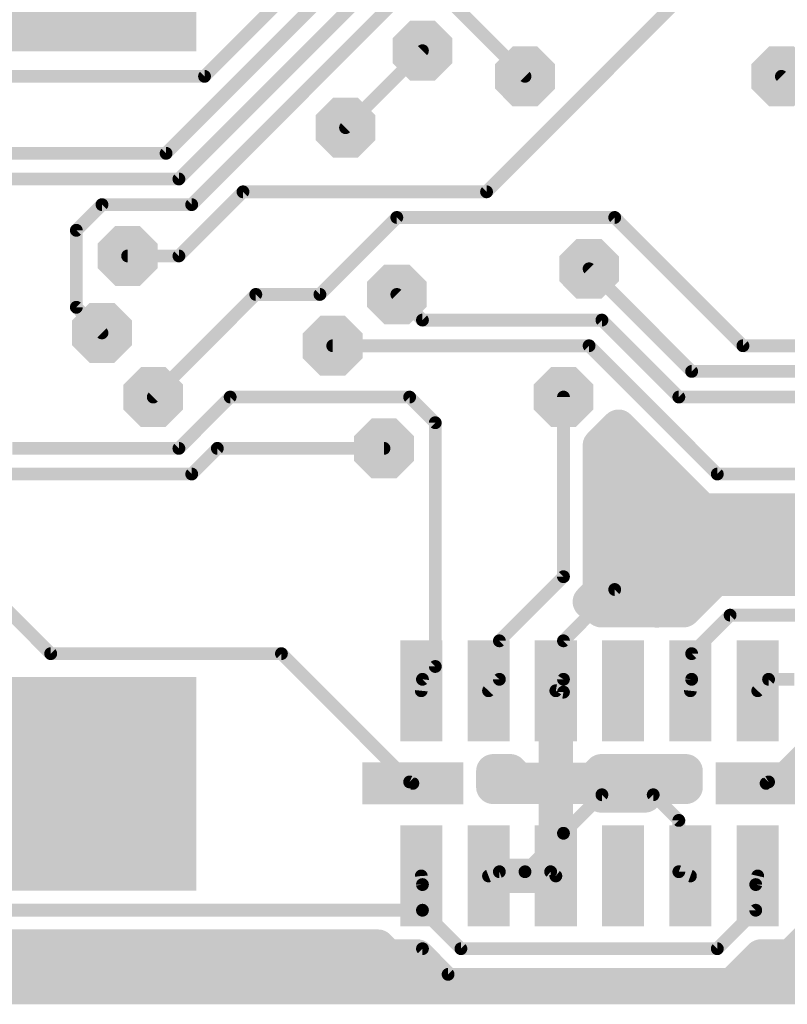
# Model space of a CAD drawing. Extents: x 0.3 to 47.5, y 0.3 to 27.7.
# Tile 5 of 12: x 16.9 to 26, y 0.3 to 12. Entities that reach past the tile are written whole.
import ezdxf

# ---------------------------------------------------------------- set-up
doc = ezdxf.new("R2010")
doc.units = 0
doc.layers.add('16', color=174, linetype='CONTINUOUS')
doc.layers.add('18', color=94, linetype='CONTINUOUS')

# ---------------------------------------------------------------- blocks, each defined once
blk = doc.blocks.new('RECT')
blk.add_solid([(-0.5, -0.5), (0.5, -0.5), (-0.5, 0.5), (0.5, 0.5)])
blk = doc.blocks.new('OCTAGONV')
at = {"const_width": 0.5}
blk.add_lwpolyline([(-0.25, -0.1036), (-0.25, 0.1036), (-0.1036, 0.25), (0.1036, 0.25), (0.25, 0.1036), (0.25, -0.1036), (0.1036, -0.25), (-0.1036, -0.25), (-0.25, -0.1036), (-0.25, 0.1036)], dxfattribs=at)

msp = doc.modelspace()

# ---------------------------------------------------------------- linework, layer by layer
at = {"layer": '16'}
for points, const_width in [([(19.05, 11.2776), (25.146, 17.3736)], 0.1524), ([(18.5928, 10.3632), (24.5364, 16.3068)], 0.1524), ([(18.7452, 10.0584), (23.7744, 15.0876)], 0.1524), ([(22.4028, 9.906), (24.9936, 12.4968)], 0.1524), ([(18.8976, 9.7536), (21.336, 12.192)], 0.1524), ([(21.9456, 12.192), (22.86, 11.2776)], 0.1524), ([(20.7264, 10.668), (21.6408, 11.5824)], 0.1524), ([(13.716, 11.2776), (19.05, 11.2776)], 0.1524), ([(25.908, 11.2776), (26.3652, 10.8204)], 0.1524), ([(15.0876, 10.3632), (18.5928, 10.3632)], 0.1524), ([(15.6972, 10.0584), (18.7452, 10.0584)], 0.1524), ([(18.7452, 9.144), (19.5072, 9.906)], 0.1524), ([(19.5072, 9.906), (22.4028, 9.906)], 0.1524), ([(17.526, 9.4488), (17.8308, 9.7536)], 0.1524), ([(17.8308, 9.7536), (18.8976, 9.7536)], 0.1524), ([(20.4216, 8.6868), (21.336, 9.6012)], 0.1524), ([(21.336, 9.6012), (23.9268, 9.6012)], 0.1524), ([(23.9268, 9.6012), (25.4508, 8.0772)], 0.1524), ([(17.526, 8.5344), (17.526, 9.4488)], 0.1524), ([(18.1356, 9.144), (18.7452, 9.144)], 0.1524), ([(23.622, 8.9916), (24.8412, 7.7724)], 0.1524), ([(18.4404, 7.4676), (19.6596, 8.6868)], 0.1524), ([(19.6596, 8.6868), (20.4216, 8.6868)], 0.1524), ([(21.336, 8.6868), (21.6408, 8.382)], 0.1524), ([(17.8308, 8.2296), (17.526, 8.5344)], 0.1524), ([(21.6408, 8.382), (23.7744, 8.382)], 0.1524), ([(23.7744, 8.382), (24.6888, 7.4676)], 0.1524), ([(20.574, 8.0772), (23.622, 8.0772)], 0.1524), ([(23.622, 8.0772), (25.146, 6.5532)], 0.1524), ([(25.4508, 8.0772), (32.1564, 8.0772)], 0.1524), ([(24.8412, 7.7724), (32.3088, 7.7724)], 0.1524), ([(18.7452, 6.858), (19.3548, 7.4676)], 0.1524), ([(19.3548, 7.4676), (21.4884, 7.4676)], 0.1524), ([(21.4884, 7.4676), (21.7932, 7.1628)], 0.1524), ([(23.3172, 5.334), (23.3172, 7.4676)], 0.1524), ([(24.6888, 7.4676), (33.2232, 7.4676)], 0.1524), ([(23.7489, 6.8936), (23.9719, 7.1167)], 0.4064), ([(23.9719, 7.1167), (24.9671, 6.1214)], 0.4064), ([(17.2212, 4.4196), (14.478, 7.1628)], 0.1524), ([(21.7932, 7.1628), (21.7932, 4.2672)], 0.1524), ([(23.7489, 5.5128), (23.7489, 6.8936)], 0.4064), ([(23.764, 6.9088), (24.1797, 6.9088)], 0.4064), ([(16.764, 6.858), (18.7452, 6.858)], 0.1524), ([(18.8976, 6.5532), (19.2024, 6.858)], 0.1524), ([(19.2024, 6.858), (21.1836, 6.858)], 0.1524), ([(23.7489, 6.5024), (24.5861, 6.5024)], 0.4064), ([(16.002, 6.5532), (18.8976, 6.5532)], 0.1524), ([(25.146, 6.5532), (33.2232, 6.5532)], 0.1524), ([(24.9671, 6.1214), (25.3248, 6.1214)], 0.4064), ([(25.3248, 6.1214), (29.715, 6.1214)], 0.4064), ([(23.7489, 6.096), (29.6896, 6.096)], 0.4064), ([(23.7489, 5.6896), (29.669, 5.6896)], 0.4064), ([(23.7489, 5.1551), (23.7489, 5.5128)], 0.4064), ([(25.1195, 5.3085), (24.8666, 5.0556)], 0.4064), ([(27.2531, 5.3085), (25.1195, 5.3085)], 0.4064), ([(22.5552, 4.572), (23.3172, 5.334)], 0.1524), ([(23.7489, 5.2832), (25.0942, 5.2832)], 0.4064), ([(23.6296, 5.0359), (23.7489, 5.1551)], 0.4064), ([(23.9268, 5.1816), (23.3172, 4.572)], 0.1524), ([(23.6658, 5.0359), (23.6296, 5.0359)], 0.4064), ([(23.7674, 4.9343), (23.6658, 5.0359)], 0.4064), ([(30.9372, 5.1816), (23.9268, 5.1816)], 0.1524), ([(24.8666, 5.0556), (24.7453, 4.9343)], 0.4064), ([(24.4238, 4.9343), (23.7674, 4.9343)], 0.4064), ([(24.4265, 4.9316), (24.4238, 4.9343)], 0.4064), ([(24.4291, 4.9343), (24.4265, 4.9316)], 0.4064), ([(24.7453, 4.9343), (24.4291, 4.9343)], 0.4064), ([(24.8412, 4.4196), (25.2984, 4.8768)], 0.1524), ([(25.2984, 4.8768), (27.432, 4.8768)], 0.1524), ([(22.5552, 4.1148), (22.5552, 4.572)], 0.1524), ([(23.3172, 4.572), (23.3172, 4.1148)], 0.1524), ([(17.2212, 4.4196), (19.9644, 4.4196)], 0.1524), ([(19.9644, 4.4196), (21.4884, 2.8956)], 0.1524), ([(24.8412, 4.1148), (24.8412, 4.4196)], 0.1524), ([(21.7932, 4.2672), (21.6408, 4.1148)], 0.1524), ([(21.6408, 4.1148), (21.6265, 3.9788)], 0.1524), ([(22.4265, 3.9788), (22.5552, 4.1148)], 0.1524), ([(23.2259, 2.9216), (23.2259, 3.9777)], 0.4064), ([(23.2259, 3.9777), (23.2269, 3.9777)], 0.4064), ([(23.2269, 3.9777), (23.2269, 2.9216)], 0.4064), ([(23.3172, 4.1148), (23.2265, 3.9788)], 0.1524), ([(24.8265, 3.9788), (24.8412, 4.1148)], 0.1524), ([(25.6265, 3.9788), (25.7556, 4.1148)], 0.1524), ([(25.7556, 4.1148), (26.0604, 4.1148)], 0.1524), ([(23.2265, 3.9788), (23.3172, 3.9624)], 0.1524), ([(23.3172, 3.9624), (23.3172, 2.286)], 0.1524), ([(23.2259, 3.6576), (23.2269, 3.6576)], 0.4064), ([(25.7556, 2.8956), (26.67, 3.81)], 0.1524), ([(23.2259, 3.2512), (23.2269, 3.2512)], 0.4064), ([(22.482, 2.8359), (22.482, 3.0232)], 0.4064), ([(22.482, 3.0232), (22.6855, 3.0232)], 0.4064), ([(22.6855, 3.0232), (22.7871, 2.9216)], 0.4064), ([(23.6658, 2.9216), (23.7674, 3.0232)], 0.4064), ([(23.7674, 3.0232), (24.4238, 3.0232)], 0.4064), ([(24.4238, 3.0232), (24.4265, 3.0259)], 0.4064), ([(24.4265, 3.0259), (24.4291, 3.0232)], 0.4064), ([(24.4291, 3.0232), (24.7709, 3.0232)], 0.4064), ([(24.7709, 3.0232), (24.7709, 2.8359)], 0.4064), ([(22.482, 2.8448), (24.7709, 2.8448)], 0.4064), ([(22.7871, 2.9216), (23.2259, 2.9216)], 0.4064), ([(23.2269, 2.9216), (23.6658, 2.9216)], 0.4064), ([(21.4884, 2.8956), (21.5265, 2.8788)], 0.1524), ([(22.7871, 2.8359), (22.482, 2.8359)], 0.4064), ([(23.2259, 2.8359), (22.7871, 2.8359)], 0.4064), ([(23.2259, 1.7798), (23.2259, 2.8359)], 0.4064), ([(23.6658, 2.8359), (23.2269, 2.8359)], 0.4064), ([(23.2269, 2.8359), (23.2269, 1.7798)], 0.4064), ([(23.7673, 2.7343), (23.6658, 2.8359)], 0.4064), ([(24.2855, 2.7343), (23.7673, 2.7343)], 0.4064), ([(24.3871, 2.8359), (24.2855, 2.7343)], 0.4064), ([(24.7709, 2.8359), (24.3871, 2.8359)], 0.4064), ([(25.7265, 2.8788), (25.7556, 2.8956)], 0.1524), ([(23.3172, 2.286), (23.7744, 2.7432)], 0.1524), ([(23.7744, 2.7432), (24.384, 2.7432)], 0.1524), ([(24.384, 2.7432), (24.6888, 2.4384)], 0.1524), ([(23.2259, 2.4384), (23.2269, 2.4384)], 0.4064), ([(24.6888, 2.4384), (24.6888, 1.8288)], 0.1524), ([(23.3172, 2.286), (22.86, 1.8288)], 0.1524), ([(23.3172, 2.286), (23.2265, 1.7788)], 0.1524), ([(23.2259, 2.032), (23.2269, 2.032)], 0.4064), ([(22.4275, 1.7782), (22.4275, 1.7792)], 0.4064), ([(22.4275, 1.7792), (22.5193, 1.7792)], 0.4064), ([(22.5193, 1.7782), (22.4275, 1.7782)], 0.4064), ([(22.5193, 1.7792), (23.2254, 1.7792)], 0.4064), ([(23.2254, 1.7782), (22.5193, 1.7782)], 0.4064), ([(22.5552, 1.8288), (22.4265, 1.7788)], 0.1524), ([(22.86, 1.8288), (22.5552, 1.8288)], 0.1524), ([(22.86, 1.8288), (23.1648, 1.8288)], 0.1524), ([(23.2254, 1.7792), (23.2254, 1.7782)], 0.4064), ([(23.2269, 1.7798), (23.2259, 1.7798)], 0.4064), ([(23.2265, 1.7788), (23.1648, 1.8288)], 0.1524), ([(24.6888, 1.8288), (24.8265, 1.7788)], 0.1524), ([(21.6408, 1.6764), (21.6265, 1.7788)], 0.1524), ([(21.6408, 1.3716), (21.6265, 1.7788)], 0.1524), ([(25.6032, 1.6764), (25.6265, 1.7788)], 0.1524), ([(21.6408, 1.3716), (21.6408, 1.6764)], 0.1524), ([(25.6032, 1.3716), (25.6032, 1.6764)], 0.1524), ([(13.716, 1.3716), (21.6408, 1.3716)], 0.1524), ([(21.6408, 1.3716), (22.098, 0.9144)], 0.1524), ([(25.146, 0.9144), (25.6032, 1.3716)], 0.1524), ([(26.0238, 0.8232), (26.232, 1.0314)], 0.4064), ([(13.5371, 0.9398), (21.1125, 0.9398)], 0.4064), ([(21.1125, 0.9398), (21.2291, 0.8232)], 0.4064), ([(12.5734, 0.8128), (21.5889, 0.8128)], 0.4064), ([(12.6492, 0.9144), (21.6408, 0.9144)], 0.1524), ([(21.2291, 0.8232), (21.5786, 0.8232)], 0.4064), ([(21.5786, 0.8232), (21.6662, 0.7355)], 0.4064), ([(21.6662, 0.7355), (21.9191, 0.4826)], 0.4064), ([(21.6408, 0.9144), (21.9456, 0.6096)], 0.1524), ([(22.098, 0.9144), (25.146, 0.9144)], 0.1524), ([(25.3248, 0.4826), (25.6653, 0.8232)], 0.4064), ([(25.6549, 0.8128), (33.3238, 0.8128)], 0.4064), ([(25.6653, 0.8232), (26.0238, 0.8232)], 0.4064), ([(33.6795, 0.4571), (12.5734, 0.4571)], 0.4064), ([(21.9191, 0.4826), (24.9671, 0.4826)], 0.4064), ([(21.9456, 0.6096), (27.2796, 0.6096)], 0.1524), ([(24.9671, 0.4826), (25.3248, 0.4826)], 0.4064)]:
    msp.add_lwpolyline(points, dxfattribs=dict(at, const_width=const_width))
for points, const_width in [([(21.6677, 11.5555, 1), (21.6139, 11.6093)], 0.0762), ([(19.05, 11.2395, 1), (19.05, 11.3157)], 0.0762), ([(25.9349, 11.3045, 1), (25.8811, 11.2507)], 0.0762), ([(19.0231, 11.3045, 1), (19.0769, 11.2507)], 0.0762), ([(22.8331, 11.2507, 1), (22.8869, 11.3045)], 0.0762), ([(20.6995, 10.6949, 1), (20.7533, 10.6411)], 0.0762), ([(18.5659, 10.3901, 1), (18.6197, 10.3363)], 0.0762), ([(18.5928, 10.3251, 1), (18.5928, 10.4013)], 0.0762), ([(18.7183, 10.0853, 1), (18.7721, 10.0315)], 0.0762), ([(18.7452, 10.0203, 1), (18.7452, 10.0965)], 0.0762), ([(19.5072, 9.9441, 1), (19.5072, 9.8679)], 0.0762), ([(19.5341, 9.8791, 1), (19.4803, 9.9329)], 0.0762), ([(22.3759, 9.9329, 1), (22.4297, 9.8791)], 0.0762), ([(22.4028, 9.8679, 1), (22.4028, 9.9441)], 0.0762), ([(17.8308, 9.7917, 1), (17.8308, 9.7155)], 0.0762), ([(17.8577, 9.7267, 1), (17.8039, 9.7805)], 0.0762), ([(18.8976, 9.7155, 1), (18.8976, 9.7917)], 0.0762), ([(18.8707, 9.7805, 1), (18.9245, 9.7267)], 0.0762), ([(21.336, 9.6393, 1), (21.336, 9.5631)], 0.0762), ([(21.3629, 9.5743, 1), (21.3091, 9.6281)], 0.0762), ([(23.9537, 9.6281, 1), (23.8999, 9.5743)], 0.0762), ([(23.9268, 9.5631, 1), (23.9268, 9.6393)], 0.0762), ([(17.5641, 9.4488, 1), (17.4879, 9.4488)], 0.0762), ([(17.4991, 9.4757, 1), (17.5529, 9.4219)], 0.0762), ([(18.1356, 9.1821, 1), (18.1356, 9.1059)], 0.0762), ([(18.7183, 9.1709, 1), (18.7721, 9.1171)], 0.0762), ([(18.7452, 9.1059, 1), (18.7452, 9.1821)], 0.0762), ([(23.6489, 9.0185, 1), (23.5951, 8.9647)], 0.0762), ([(19.6596, 8.7249, 1), (19.6596, 8.6487)], 0.0762), ([(19.6865, 8.6599, 1), (19.6327, 8.7137)], 0.0762), ([(20.3947, 8.7137, 1), (20.4485, 8.6599)], 0.0762), ([(20.4216, 8.6487, 1), (20.4216, 8.7249)], 0.0762), ([(21.3629, 8.7137, 1), (21.3091, 8.6599)], 0.0762), ([(17.4879, 8.5344, 1), (17.5641, 8.5344)], 0.0762), ([(17.5529, 8.5613, 1), (17.4991, 8.5075)], 0.0762), ([(21.6408, 8.4201, 1), (21.6408, 8.3439)], 0.0762), ([(21.6139, 8.3551, 1), (21.6677, 8.4089)], 0.0762), ([(23.8013, 8.4089, 1), (23.7475, 8.3551)], 0.0762), ([(23.7744, 8.3439, 1), (23.7744, 8.4201)], 0.0762), ([(17.8039, 8.2027, 1), (17.8577, 8.2565)], 0.0762), ([(20.574, 8.1153, 1), (20.574, 8.0391)], 0.0762), ([(23.6489, 8.1041, 1), (23.5951, 8.0503)], 0.0762), ([(23.622, 8.0391, 1), (23.622, 8.1153)], 0.0762), ([(25.4508, 8.1153, 1), (25.4508, 8.0391)], 0.0762), ([(25.4239, 8.0503, 1), (25.4777, 8.1041)], 0.0762), ([(24.8412, 7.8105, 1), (24.8412, 7.7343)], 0.0762), ([(24.8143, 7.7455, 1), (24.8681, 7.7993)], 0.0762), ([(18.4135, 7.4945, 1), (18.4673, 7.4407)], 0.0762), ([(19.3548, 7.5057, 1), (19.3548, 7.4295)], 0.0762), ([(19.3817, 7.4407, 1), (19.3279, 7.4945)], 0.0762), ([(21.5153, 7.4945, 1), (21.4615, 7.4407)], 0.0762), ([(21.4884, 7.4295, 1), (21.4884, 7.5057)], 0.0762), ([(23.3553, 7.4676, 1), (23.2791, 7.4676)], 0.0762), ([(24.6888, 7.5057, 1), (24.6888, 7.4295)], 0.0762), ([(24.6619, 7.4407, 1), (24.7157, 7.4945)], 0.0762), ([(24.0437, 7.1885, 1), (23.9001, 7.0449)], 0.2032), ([(24.0438, 7.0449, 1), (23.9, 7.1885)], 0.2032), ([(21.8313, 7.1628, 1), (21.7551, 7.1628)], 0.0762), ([(21.7663, 7.1359, 1), (21.8201, 7.1897)], 0.0762), ([(23.8505, 6.8936, 1), (23.6473, 6.8936)], 0.2032), ([(23.677, 6.9654, 1), (23.8208, 6.8218)], 0.2032), ([(23.764, 7.0104, 1), (23.764, 6.8072)], 0.2032), ([(24.1797, 6.8072, 1), (24.1797, 7.0104)], 0.2032), ([(18.7183, 6.8849, 1), (18.7721, 6.8311)], 0.0762), ([(18.7452, 6.8199, 1), (18.7452, 6.8961)], 0.0762), ([(19.2024, 6.8961, 1), (19.2024, 6.8199)], 0.0762), ([(19.2293, 6.8311, 1), (19.1755, 6.8849)], 0.0762), ([(21.1836, 6.8199, 1), (21.1836, 6.8961)], 0.0762), ([(23.7489, 6.604, 1), (23.7489, 6.4008)], 0.2032), ([(24.5861, 6.4008, 1), (24.5861, 6.604)], 0.2032), ([(18.8707, 6.5801, 1), (18.9245, 6.5263)], 0.0762), ([(18.8976, 6.5151, 1), (18.8976, 6.5913)], 0.0762), ([(25.146, 6.5913, 1), (25.146, 6.5151)], 0.0762), ([(25.1191, 6.5263, 1), (25.1729, 6.5801)], 0.0762), ([(24.9671, 6.223, 1), (24.9671, 6.0198)], 0.2032), ([(25.3248, 6.223, 1), (25.3248, 6.0198)], 0.2032), ([(25.3248, 6.0198, 1), (25.3248, 6.223)], 0.2032), ([(23.7489, 6.1976, 1), (23.7489, 5.9944)], 0.2032), ([(24.8953, 6.0496, 1), (25.0389, 6.1932)], 0.2032), ([(23.7489, 5.7912, 1), (23.7489, 5.588)], 0.2032), ([(23.8505, 5.5128, 1), (23.6473, 5.5128)], 0.2032), ([(23.6473, 5.5128, 1), (23.8505, 5.5128)], 0.2032), ([(25.1195, 5.4101, 1), (25.1195, 5.2069)], 0.2032), ([(25.1913, 5.2367, 1), (25.0477, 5.3803)], 0.2032), ([(23.3441, 5.3071, 1), (23.2903, 5.3609)], 0.0762), ([(23.7489, 5.3848, 1), (23.7489, 5.1816)], 0.2032), ([(25.0942, 5.1816, 1), (25.0942, 5.3848)], 0.2032), ([(23.2791, 5.334, 1), (23.3553, 5.334)], 0.0762), ([(23.8207, 5.0832, 1), (23.6771, 5.227)], 0.2032), ([(23.6296, 5.1375, 1), (23.6296, 4.9343)], 0.2032), ([(23.5578, 5.1078, 1), (23.7014, 4.964)], 0.2032), ([(23.7376, 5.1077, 1), (23.594, 4.9641)], 0.2032), ([(23.6473, 5.1551, 1), (23.8505, 5.1551)], 0.2032), ([(23.6658, 4.9343, 1), (23.6658, 5.1375)], 0.2032), ([(23.9268, 5.2197, 1), (23.9268, 5.1435)], 0.0762), ([(23.9537, 5.1547, 1), (23.8999, 5.2085)], 0.0762), ([(24.7948, 5.1274, 1), (24.9384, 4.9838)], 0.2032), ([(24.9384, 4.9838, 1), (24.7948, 5.1274)], 0.2032), ([(23.7674, 5.0359, 1), (23.7674, 4.8327)], 0.2032), ([(23.6956, 4.8625, 1), (23.8392, 5.0061)], 0.2032), ([(24.4956, 5.0061, 1), (24.352, 4.8625)], 0.2032), ([(24.3533, 5.0021, 1), (24.4997, 4.8611)], 0.2032), ([(24.4291, 5.0359, 1), (24.4291, 4.8327)], 0.2032), ([(24.3547, 4.8598, 1), (24.4983, 5.0034)], 0.2032), ([(24.5023, 4.8638, 1), (24.3559, 5.0048)], 0.2032), ([(24.4238, 4.8327, 1), (24.4238, 5.0359)], 0.2032), ([(24.6735, 5.0061, 1), (24.8171, 4.8625)], 0.2032), ([(24.7453, 4.8327, 1), (24.7453, 5.0359)], 0.2032), ([(25.2984, 4.9149, 1), (25.2984, 4.8387)], 0.0762), ([(25.3253, 4.8499, 1), (25.2715, 4.9037)], 0.0762), ([(22.5933, 4.572, 1), (22.5171, 4.572)], 0.0762), ([(22.5283, 4.5989, 1), (22.5821, 4.5451)], 0.0762), ([(23.3553, 4.572, 1), (23.2791, 4.572)], 0.0762), ([(23.2903, 4.5989, 1), (23.3441, 4.5451)], 0.0762), ([(17.2212, 4.4577, 1), (17.2212, 4.3815)], 0.0762), ([(17.1943, 4.3927, 1), (17.2481, 4.4465)], 0.0762), ([(19.9913, 4.4465, 1), (19.9375, 4.3927)], 0.0762), ([(19.9644, 4.3815, 1), (19.9644, 4.4577)], 0.0762), ([(24.8793, 4.4196, 1), (24.8031, 4.4196)], 0.0762), ([(24.8143, 4.4465, 1), (24.8681, 4.3927)], 0.0762), ([(21.8201, 4.2403, 1), (21.7663, 4.2941)], 0.0762), ([(21.7551, 4.2672, 1), (21.8313, 4.2672)], 0.0762), ([(21.6139, 4.1417, 1), (21.6677, 4.0879)], 0.0762), ([(21.6787, 4.1108, 1), (21.6029, 4.1188)], 0.0762), ([(22.5171, 4.1148, 1), (22.5933, 4.1148)], 0.0762), ([(22.5829, 4.0886, 1), (22.5275, 4.141)], 0.0762), ([(23.3275, 3.9777, 1), (23.1243, 3.9777)], 0.2032), ([(23.2259, 4.0793, 1), (23.2259, 3.8761)], 0.2032), ([(23.3285, 3.9777, 1), (23.1253, 3.9777)], 0.2032), ([(23.2269, 3.8761, 1), (23.2269, 4.0793)], 0.2032), ([(23.2791, 4.1148, 1), (23.3553, 4.1148)], 0.0762), ([(23.3489, 4.0937, 1), (23.2855, 4.1359)], 0.0762), ([(24.8031, 4.1148, 1), (24.8793, 4.1148)], 0.0762), ([(24.8791, 4.1107, 1), (24.8033, 4.1189)], 0.0762), ([(25.7556, 4.1529, 1), (25.7556, 4.0767)], 0.0762), ([(25.7832, 4.0886, 1), (25.728, 4.141)], 0.0762), ([(21.5886, 3.9828, 1), (21.6644, 3.9748)], 0.0762), ([(22.3988, 4.005, 1), (22.4542, 3.9526)], 0.0762), ([(23.2333, 4.0163, 1), (23.2197, 3.9413)], 0.0762), ([(23.1948, 3.9999, 1), (23.2582, 3.9577)], 0.0762), ([(23.3553, 3.9624, 1), (23.2791, 3.9624)], 0.0762), ([(23.3104, 3.9249, 1), (23.324, 3.9999)], 0.0762), ([(24.7886, 3.9829, 1), (24.8644, 3.9747)], 0.0762), ([(25.5989, 4.005, 1), (25.6541, 3.9526)], 0.0762), ([(23.2259, 3.7592, 1), (23.2259, 3.556)], 0.2032), ([(23.2269, 3.556, 1), (23.2269, 3.7592)], 0.2032), ([(23.2259, 3.3528, 1), (23.2259, 3.1496)], 0.2032), ([(23.2269, 3.1496, 1), (23.2269, 3.3528)], 0.2032), ([(22.5836, 3.0232, 1), (22.3804, 3.0232)], 0.2032), ([(22.482, 3.1248, 1), (22.482, 2.9216)], 0.2032), ([(22.7573, 3.095, 1), (22.6137, 2.9514)], 0.2032), ([(22.6855, 2.9216, 1), (22.6855, 3.1248)], 0.2032), ([(23.7674, 3.1248, 1), (23.7674, 2.9216)], 0.2032), ([(23.8392, 2.9514, 1), (23.6956, 3.095)], 0.2032), ([(24.352, 3.095, 1), (24.4956, 2.9514)], 0.2032), ([(24.4997, 3.0964, 1), (24.3533, 2.9554)], 0.2032), ([(24.4291, 3.1248, 1), (24.4291, 2.9216)], 0.2032), ([(24.4983, 2.9541, 1), (24.3547, 3.0977)], 0.2032), ([(24.3559, 2.9527, 1), (24.5023, 3.0937)], 0.2032), ([(24.4238, 2.9216, 1), (24.4238, 3.1248)], 0.2032), ([(24.8725, 3.0232, 1), (24.6693, 3.0232)], 0.2032), ([(24.7709, 2.9216, 1), (24.7709, 3.1248)], 0.2032), ([(22.482, 2.9464, 1), (22.482, 2.7432)], 0.2032), ([(22.7871, 3.0232, 1), (22.7871, 2.82)], 0.2032), ([(22.7153, 2.8498, 1), (22.8589, 2.9934)], 0.2032), ([(23.2269, 3.0232, 1), (23.2269, 2.82)], 0.2032), ([(23.2259, 2.82, 1), (23.2259, 3.0232)], 0.2032), ([(23.594, 2.9934, 1), (23.7376, 2.8498)], 0.2032), ([(23.6658, 2.82, 1), (23.6658, 3.0232)], 0.2032), ([(24.7709, 2.7432, 1), (24.7709, 2.9464)], 0.2032), ([(21.5038, 2.9305, 1), (21.473, 2.8607)], 0.0762), ([(21.4615, 2.8687, 1), (21.5153, 2.9225)], 0.0762), ([(21.5111, 2.8439, 1), (21.5419, 2.9137)], 0.0762), ([(22.482, 2.9375, 1), (22.482, 2.7343)], 0.2032), ([(22.3804, 2.8359, 1), (22.5836, 2.8359)], 0.2032), ([(22.7871, 2.9375, 1), (22.7871, 2.7343)], 0.2032), ([(22.7871, 2.7343, 1), (22.7871, 2.9375)], 0.2032), ([(23.3275, 2.8359, 1), (23.1243, 2.8359)], 0.2032), ([(23.1243, 2.9216, 1), (23.3275, 2.9216)], 0.2032), ([(23.2269, 2.9375, 1), (23.2269, 2.7343)], 0.2032), ([(23.3285, 2.8359, 1), (23.1253, 2.8359)], 0.2032), ([(23.1253, 2.9216, 1), (23.3285, 2.9216)], 0.2032), ([(23.2259, 2.7343, 1), (23.2259, 2.9375)], 0.2032), ([(23.7377, 2.9077, 1), (23.5939, 2.7641)], 0.2032), ([(23.7673, 2.8359, 1), (23.7673, 2.6327)], 0.2032), ([(23.6658, 2.7343, 1), (23.6658, 2.9375)], 0.2032), ([(24.3871, 2.9375, 1), (24.3871, 2.7343)], 0.2032), ([(24.2855, 2.6327, 1), (24.2855, 2.8359)], 0.2032), ([(24.4589, 2.7641, 1), (24.3153, 2.9077)], 0.2032), ([(24.6693, 2.8359, 1), (24.8725, 2.8359)], 0.2032), ([(24.7709, 2.7343, 1), (24.7709, 2.9375)], 0.2032), ([(25.7075, 2.9118, 1), (25.7455, 2.8458)], 0.0762), ([(25.7287, 2.9225, 1), (25.7825, 2.8687)], 0.0762), ([(25.7746, 2.8626, 1), (25.7366, 2.9286)], 0.0762), ([(23.6954, 2.6625, 1), (23.8392, 2.8061)], 0.2032), ([(23.7744, 2.7813, 1), (23.7744, 2.7051)], 0.0762), ([(23.8013, 2.7163, 1), (23.7475, 2.7701)], 0.0762), ([(24.2137, 2.8061, 1), (24.3573, 2.6625)], 0.2032), ([(24.4109, 2.7701, 1), (24.3571, 2.7163)], 0.0762), ([(24.384, 2.7051, 1), (24.384, 2.7813)], 0.0762), ([(23.2259, 2.54, 1), (23.2259, 2.3368)], 0.2032), ([(23.2269, 2.3368, 1), (23.2269, 2.54)], 0.2032), ([(24.7269, 2.4384, 1), (24.6507, 2.4384)], 0.0762), ([(24.6619, 2.4115, 1), (24.7157, 2.4653)], 0.0762), ([(23.2903, 2.3129, 1), (23.3441, 2.2591)], 0.0762), ([(23.3547, 2.2793, 1), (23.2797, 2.2927)], 0.0762), ([(23.3441, 2.2591, 1), (23.2903, 2.3129)], 0.0762), ([(23.2259, 2.1336, 1), (23.2259, 1.9304)], 0.2032), ([(23.2269, 1.9304, 1), (23.2269, 2.1336)], 0.2032), ([(23.2791, 2.286, 1), (23.3553, 2.286)], 0.0762), ([(22.5291, 1.7792, 1), (22.3259, 1.7792)], 0.2032), ([(22.4275, 1.8808, 1), (22.4275, 1.6776)], 0.2032), ([(22.4275, 1.8798, 1), (22.4275, 1.6766)], 0.2032), ([(22.3259, 1.7782, 1), (22.5291, 1.7782)], 0.2032), ([(22.5193, 1.8808, 1), (22.5193, 1.6776)], 0.2032), ([(22.5193, 1.8798, 1), (22.5193, 1.6766)], 0.2032), ([(22.5193, 1.6776, 1), (22.5193, 1.8808)], 0.2032), ([(22.5193, 1.6766, 1), (22.5193, 1.8798)], 0.2032), ([(22.5552, 1.8669, 1), (22.5552, 1.7907)], 0.0762), ([(22.569, 1.7933, 1), (22.5414, 1.8643)], 0.0762), ([(22.86, 1.8669, 1), (22.86, 1.7907)], 0.0762), ([(22.8331, 1.8557, 1), (22.8869, 1.8019)], 0.0762), ([(22.86, 1.7907, 1), (22.86, 1.8669)], 0.0762), ([(23.327, 1.7792, 1), (23.1238, 1.7792)], 0.2032), ([(23.1238, 1.7782, 1), (23.327, 1.7782)], 0.2032), ([(23.2259, 1.8814, 1), (23.2259, 1.6782)], 0.2032), ([(23.1243, 1.7798, 1), (23.3275, 1.7798)], 0.2032), ([(23.1253, 1.7798, 1), (23.3285, 1.7798)], 0.2032), ([(23.1888, 1.8584, 1), (23.1408, 1.7992)], 0.0762), ([(23.2254, 1.6776, 1), (23.2254, 1.8808)], 0.2032), ([(23.2254, 1.6766, 1), (23.2254, 1.8798)], 0.2032), ([(23.2269, 1.6782, 1), (23.2269, 1.8814)], 0.2032), ([(23.1648, 1.7907, 1), (23.1648, 1.8669)], 0.0762), ([(24.7018, 1.8646, 1), (24.6758, 1.793)], 0.0762), ([(21.6642, 1.7841, 1), (21.5888, 1.7735)], 0.0762), ([(21.6646, 1.7801, 1), (21.5884, 1.7775)], 0.0762), ([(22.4127, 1.8143, 1), (22.4403, 1.7433)], 0.0762), ([(23.189, 1.7855, 1), (23.264, 1.7721)], 0.0762), ([(23.2025, 1.7492, 1), (23.2505, 1.8084)], 0.0762), ([(24.6507, 1.8288, 1), (24.7269, 1.8288)], 0.0762), ([(24.8135, 1.743, 1), (24.8395, 1.8146)], 0.0762), ([(25.6637, 1.7703, 1), (25.5893, 1.7873)], 0.0762), ([(21.6789, 1.6764, 1), (21.6027, 1.6764)], 0.0762), ([(21.6031, 1.6711, 1), (21.6785, 1.6817)], 0.0762), ([(25.566, 1.6849, 1), (25.6404, 1.6679)], 0.0762), ([(25.6413, 1.6764, 1), (25.5651, 1.6764)], 0.0762), ([(21.6027, 1.3703, 1), (21.6789, 1.3729)], 0.0762), ([(21.6027, 1.3716, 1), (21.6789, 1.3716)], 0.0762), ([(21.6677, 1.3985, 1), (21.6139, 1.3447)], 0.0762), ([(21.6408, 1.3335, 1), (21.6408, 1.4097)], 0.0762), ([(25.5651, 1.3716, 1), (25.6413, 1.3716)], 0.0762), ([(25.6301, 1.3447, 1), (25.5763, 1.3985)], 0.0762), ([(21.1843, 1.0116, 1), (21.0407, 0.868)], 0.2032), ([(21.1125, 0.8382, 1), (21.1125, 1.0414)], 0.2032), ([(21.2291, 0.9248, 1), (21.2291, 0.7216)], 0.2032), ([(21.1573, 0.7514, 1), (21.3009, 0.895)], 0.2032), ([(21.6505, 0.895, 1), (21.5067, 0.7514)], 0.2032), ([(21.738, 0.8073, 1), (21.5944, 0.6637)], 0.2032), ([(21.5786, 0.7216, 1), (21.5786, 0.9248)], 0.2032), ([(21.5889, 0.7112, 1), (21.5889, 0.9144)], 0.2032), ([(21.6677, 0.9413, 1), (21.6139, 0.8875)], 0.0762), ([(21.6408, 0.8763, 1), (21.6408, 0.9525)], 0.0762), ([(22.098, 0.9525, 1), (22.098, 0.8763)], 0.0762), ([(22.0711, 0.8875, 1), (22.1249, 0.9413)], 0.0762), ([(25.1191, 0.9413, 1), (25.1729, 0.8875)], 0.0762), ([(25.146, 0.8763, 1), (25.146, 0.9525)], 0.0762), ([(25.6549, 0.9144, 1), (25.6549, 0.7112)], 0.2032), ([(25.6653, 0.9248, 1), (25.6653, 0.7216)], 0.2032), ([(25.7372, 0.7514, 1), (25.5934, 0.895)], 0.2032), ([(25.952, 0.895, 1), (26.0956, 0.7514)], 0.2032), ([(26.0238, 0.7216, 1), (26.0238, 0.9248)], 0.2032), ([(21.5943, 0.6637, 1), (21.7381, 0.8073)], 0.2032), ([(21.9191, 0.5842, 1), (21.9191, 0.381)], 0.2032), ([(21.8473, 0.4108, 1), (21.9909, 0.5544)], 0.2032), ([(21.9456, 0.6477, 1), (21.9456, 0.5715)], 0.0762), ([(21.9187, 0.5827, 1), (21.9725, 0.6365)], 0.0762), ([(24.9671, 0.5842, 1), (24.9671, 0.381)], 0.2032), ([(24.9671, 0.381, 1), (24.9671, 0.5842)], 0.2032), ([(25.2529, 0.5544, 1), (25.3967, 0.4108)], 0.2032), ([(25.3248, 0.381, 1), (25.3248, 0.5842)], 0.2032)]:
    msp.add_lwpolyline(points, format="xyb", dxfattribs=dict(at, const_width=const_width))

# ---------------------------------------------------------------- block references
for p, xscale, yscale, rotation in [((16.4115, 14.113), 5.08, 5.08, 270), ((21.6265, 3.9788), 0.5, 1.2, 180), ((22.4265, 3.9788), 0.5, 1.2, 180), ((16.4115, 2.8735), 2.54, 5.08, 270), ((21.5265, 2.8788), 0.5, 1.2, 90), ((25.7265, 2.8788), 0.5, 1.2, 270), ((21.6265, 1.7788), 0.5, 1.2, 180), ((22.4265, 1.7788), 0.5, 1.2, 180), ((23.2265, 1.7788), 0.5, 1.2, 180), ((24.0265, 1.7788), 0.5, 1.2, 180), ((24.8265, 1.7788), 0.5, 1.2, 180)]:
    msp.add_blockref('RECT', p, dxfattribs=dict(at, xscale=xscale, yscale=yscale, rotation=rotation))
at = {"layer": '16', "xscale": 0.5, "yscale": 1.2}
for p in [(23.2265, 3.9788), (24.0265, 3.9788), (24.8265, 3.9788), (25.6265, 3.9788), (25.6265, 1.7788)]:
    msp.add_blockref('RECT', p, dxfattribs=at)
at = {"layer": '18', "xscale": 0.7112, "yscale": 0.7112}
for p in [(21.6408, 11.5824), (22.86, 11.2776), (25.908, 11.2776), (20.7264, 10.668), (18.1356, 9.144), (23.622, 8.9916), (21.336, 8.6868), (17.8308, 8.2296), (20.574, 8.0772), (18.4404, 7.4676), (23.3172, 7.4676), (21.1836, 6.858)]:
    msp.add_blockref('OCTAGONV', p, dxfattribs=at)

doc.saveas('drawing.dxf')
